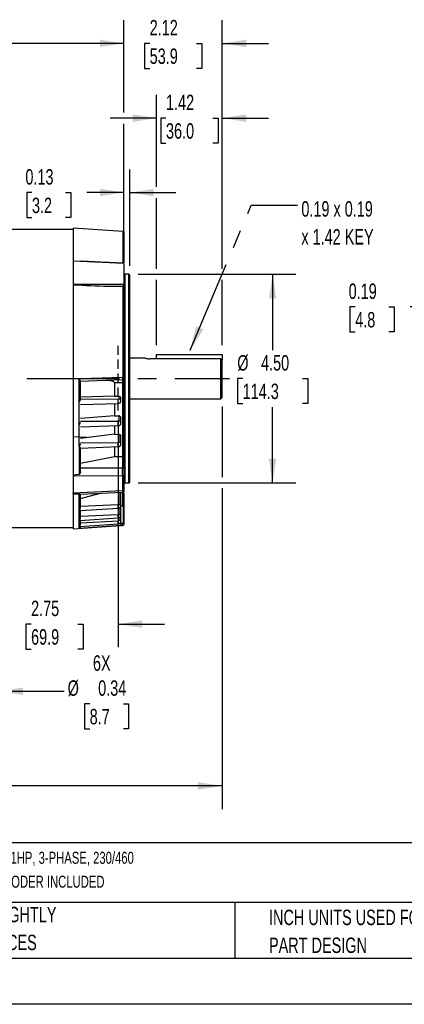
# Model space of a CAD drawing. Header units: inches. Extents: x 0 to 44, y 0 to 34.
# Tile 4 of 18: x 14.4 to 22.7, y 0 to 21.3. Entities that reach past the tile are written whole.
import ezdxf

# ---------------------------------------------------------------- set-up
doc = ezdxf.new("R2010")
doc.units = ezdxf.units.IN
doc.header["$LTSCALE"] = 4
doc.header["$MEASUREMENT"] = 0
doc.linetypes.add('CENTERX2', pattern=[0.8, 0.5, -0.1, 0.1, -0.1])
doc.linetypes.add('HIDDEN', pattern=[0.075, 0.05, -0.025])
doc.layers.add('CENTER', color=40, linetype='CENTERX2')
doc.layers.add('HIDDEN', color=102, linetype='HIDDEN')
doc.layers.add('DIMENSIONS', color=140, linetype='Continuous', lineweight=25)
doc.layers.add('TEXT', color=140, linetype='Continuous', lineweight=25)
doc.styles.add('SLDTEXTSTYLE0', font='TXT', dxfattribs={"width": 0.7})
doc.dimstyles.new('SLDDIMSTYLE1', dxfattribs={"dimtxt": 0.339844, "dimasz": 0.52, "dimexe": 0, "dimexo": 0.0625, "dimgap": 0.084961, "dimtad": 0, "dimtih": 1, "dimtoh": 1, "dimrnd": 1e-09, "dimzin": 12, "dimdsep": 46, "dimtxsty": 'SLDTEXTSTYLE0', "dimsah": 1, "dimcen": 0.09, "dimadec": 0, "dimazin": 3, "dimtfac": 1, "dimtofl": 0, "dimtmove": 0, "dimatfit": 3, "dimfxl": 0, "dimfrac": 2, "dimtolj": 1, "dimtzin": 12, "dimarcsym": 0})
doc.dimstyles.new('SLDDIMSTYLE11', dxfattribs={"dimtxt": 0.339844, "dimasz": 0.52, "dimexe": 0, "dimexo": 0.0625, "dimgap": 0.084961, "dimtad": 0, "dimtih": 1, "dimtoh": 1, "dimlfac": 0.5, "dimrnd": 1e-09, "dimdsep": 46, "dimtxsty": 'SLDTEXTSTYLE0', "dimsah": 1, "dimcen": 0.09, "dimadec": 0, "dimazin": 2, "dimtfac": 1, "dimtmove": 0, "dimatfit": 0, "dimfxl": 0, "dimfrac": 2, "dimtolj": 1, "dimtzin": 12, "dimarcsym": 0})
doc.dimstyles.new('SLDDIMSTYLE3', dxfattribs={"dimtxt": 0.339844, "dimasz": 0.52, "dimexe": 0, "dimexo": 0.0625, "dimgap": 0.084961, "dimtad": 0, "dimtih": 1, "dimtoh": 1, "dimrnd": 1e-09, "dimzin": 4, "dimdsep": 46, "dimtxsty": 'SLDTEXTSTYLE0', "dimsah": 1, "dimcen": 0.09, "dimadec": 0, "dimazin": 1, "dimtfac": 1, "dimtofl": 0, "dimtmove": 0, "dimatfit": 3, "dimfxl": 0, "dimfrac": 2, "dimtolj": 1, "dimtzin": 12, "dimarcsym": 0})
doc.dimstyles.new('SLDDIMSTYLE6', dxfattribs={"dimtxt": 0.339844, "dimasz": 0.52, "dimexe": 0, "dimexo": 0.0625, "dimgap": 0.084961, "dimtad": 0, "dimtih": 1, "dimtoh": 1, "dimrnd": 1e-09, "dimdsep": 46, "dimtxsty": 'SLDTEXTSTYLE0', "dimsah": 1, "dimcen": 0.09, "dimadec": 0, "dimazin": 2, "dimtfac": 1, "dimtmove": 0, "dimatfit": 0, "dimfxl": 0, "dimfrac": 2, "dimtolj": 1, "dimtzin": 12, "dimarcsym": 0})
doc.dimstyles.new('SLDDIMSTYLE8', dxfattribs={"dimtxt": 0.339844, "dimasz": 0.52, "dimexe": 0, "dimexo": 0.0625, "dimgap": 0.084961, "dimtad": 0, "dimtih": 1, "dimtoh": 1, "dimrnd": 1e-09, "dimzin": 12, "dimdsep": 46, "dimtxsty": 'SLDTEXTSTYLE0', "dimsah": 1, "dimcen": 0.09, "dimadec": 0, "dimazin": 3, "dimtfac": 1, "dimtmove": 0, "dimatfit": 0, "dimfxl": 0, "dimfrac": 2, "dimtolj": 1, "dimtzin": 12, "dimarcsym": 0})
doc.dimstyles.new('SLDDIMSTYLE9', dxfattribs={"dimtxt": 0.18, "dimasz": 0.52, "dimexe": 0, "dimexo": 0.0625, "dimgap": 0, "dimtad": 0, "dimtih": 1, "dimtoh": 1, "dimdec": 0, "dimrnd": 1e-09, "dimzin": 0, "dimdsep": 46, "dimtxsty": 'Standard', "dimsah": 1, "dimcen": 0.09, "dimadec": 0, "dimazin": 0, "dimtfac": 0.52, "dimtdec": 0, "dimtofl": 0, "dimtmove": 0, "dimatfit": 3, "dimfxl": 0, "dimfrac": 2, "dimtolj": 1, "dimtzin": 0, "dimarcsym": 0})

# ---------------------------------------------------------------- blocks, each defined once
blk = doc.blocks.new('SW_NOTE_0')
at = {"layer": 'TEXT', "color": 0, "linetype": 'CENTERX2', "lineweight": 18, "char_height": 0.26, "attachment_point": 1, "style": 'SLDTEXTSTYLE0'}
for s, insert in [('U.S. MOTORS ACCU-TORQ HIGH EFFICIENCY AC INDUCTION MOTOR, HIGH-PERFORMANCE INVERTER DUTY, 1HP, 3-PHASE, 230/460', (0, 0.335)), ('VAC, 1800RPM, TENV, NEMA 143TC FRAME, ROLLED STEEL, C-FACE/RIGID BASE MOUNT, AVTRON HS35A ENCODER INCLUDED', (0, -0.181))]:
    blk.add_mtext(s, dxfattribs=dict(at, insert=insert))
blk = doc.blocks.new('SW_NOTE_0_3')
at = {"layer": 'TEXT', "color": 0, "linetype": 'CENTERX2', "lineweight": 18, "char_height": 0.33333, "attachment_point": 1, "style": 'SLDTEXTSTYLE0'}
for s, insert in [('PART DIMENSIONS MAY DIFFER SLIGHTLY', (0, 0.43)), ("DUE TO MANUFACTURER'S VARIANCES", (0, -0.172))]:
    blk.add_mtext(s, dxfattribs=dict(at, insert=insert))
blk = doc.blocks.new('SW_NOTE_0_6')
at = {"layer": 'TEXT', "color": 0, "linetype": 'CENTERX2', "lineweight": 18, "char_height": 0.33333, "attachment_point": 1, "style": 'SLDTEXTSTYLE0'}
for s, insert in [('INCH UNITS USED FOR', (0, 0.43)), ('PART DESIGN', (0, -0.172))]:
    blk.add_mtext(s, dxfattribs=dict(at, insert=insert))
blk = doc.blocks.new('_D_17')
at = {"layer": 'DIMENSIONS'}
for p, q in [((23.668, 14.757), (23.668, 15.558)), ((24.043, 14.757), (24.043, 15.558)), ((21.599, 15.058), (21.485, 15.058)), ((21.485, 15.058), (21.485, 14.518)), ((22.326, 15.058), (22.44, 15.058)), ((22.44, 15.058), (22.44, 14.518)), ((23.668, 15.058), (22.786, 15.058)), ((24.043, 15.058), (25.043, 15.058)), ((21.485, 14.518), (21.599, 14.518)), ((22.44, 14.518), (22.326, 14.518))]:
    blk.add_line(p, q, dxfattribs=at)
for points in [[(23.668, 15.058), (23.148, 15.138), (23.148, 14.978)], [(24.043, 15.058), (24.563, 14.978), (24.563, 15.138)]]:
    blk.add_solid(points, dxfattribs=at)
at = {"layer": 'DIMENSIONS', "char_height": 0.3333, "attachment_point": 1, "style": 'SLDTEXTSTYLE0'}
for s, insert in [('0.19', (21.457, 15.563)), ('4.8', (21.599, 14.947))]:
    blk.add_mtext(s, dxfattribs=dict(at, insert=insert))
blk = doc.blocks.new('_D_19')
at = {"layer": 'DIMENSIONS'}
for p, q in [((13.556, 9.841), (13.556, 9.011)), ((13.9, 9.841), (13.9, 6.259)), ((13.556, 8.771), (13.556, 8.329)), ((13.556, 8.089), (13.556, 7.601)), ((13.556, 7.361), (13.556, 6.259)), ((13.556, 6.759), (12.556, 6.759)), ((13.9, 6.759), (15.312, 6.759)), ((15.864, 6.489), (15.75, 6.489)), ((15.75, 6.489), (15.75, 5.949)), ((16.591, 6.489), (16.705, 6.489)), ((16.705, 6.489), (16.705, 5.949)), ((15.75, 5.949), (15.864, 5.949)), ((16.705, 5.949), (16.591, 5.949))]:
    blk.add_line(p, q, dxfattribs=at)
for points in [[(13.556, 6.759), (13.036, 6.839), (13.036, 6.679)], [(13.9, 6.759), (14.42, 6.679), (14.42, 6.839)]]:
    blk.add_solid(points, dxfattribs=at)
at = {"layer": 'DIMENSIONS', "char_height": 0.3333, "attachment_point": 1, "style": 'SLDTEXTSTYLE0'}
for s, insert in [('6X', (15.934, 7.535)), ('%%c', (15.388, 6.995)), ('0.34', (16.047, 6.995)), ('8.7', (15.864, 6.379))]:
    blk.add_mtext(s, dxfattribs=dict(at, insert=insert))
blk = doc.blocks.new('_D_20')
at = {"layer": 'DIMENSIONS'}
for p, q in [((16.478, 12.62), (16.478, 7.709)), ((13.728, 8.841), (13.728, 7.709)), ((13.728, 8.209), (12.728, 8.209)), ((14.598, 8.209), (14.484, 8.209)), ((14.484, 8.209), (14.484, 7.669)), ((15.608, 8.209), (15.722, 8.209)), ((15.722, 8.209), (15.722, 7.669)), ((16.478, 8.209), (17.478, 8.209)), ((14.484, 7.669), (14.598, 7.669)), ((15.722, 7.669), (15.608, 7.669))]:
    blk.add_line(p, q, dxfattribs=at)
for points in [[(13.728, 8.209), (13.208, 8.289), (13.208, 8.129)], [(16.478, 8.209), (16.998, 8.129), (16.998, 8.289)]]:
    blk.add_solid(points, dxfattribs=at)
at = {"layer": 'DIMENSIONS', "char_height": 0.3333, "attachment_point": 1, "style": 'SLDTEXTSTYLE0'}
for s, insert in [('2.75', (14.598, 8.715)), ('69.9', (14.598, 8.099))]:
    blk.add_mtext(s, dxfattribs=dict(at, insert=insert))
blk = doc.blocks.new('_D_24')
at = {"layer": 'DIMENSIONS'}
for p, q in [((16.912, 15.761), (20.314, 15.761)), ((19.814, 15.761), (19.814, 14.127)), ((19.168, 13.511), (19.053, 13.511)), ((19.053, 13.511), (19.053, 12.971)), ((20.46, 13.511), (20.574, 13.511)), ((20.574, 13.511), (20.574, 12.971)), ((19.053, 12.971), (19.168, 12.971)), ((20.574, 12.971), (20.46, 12.971)), ((19.814, 11.261), (19.814, 12.895)), ((16.912, 11.261), (20.314, 11.261))]:
    blk.add_line(p, q, dxfattribs=at)
for points in [[(19.814, 15.761), (19.734, 15.241), (19.894, 15.241)], [(19.814, 11.261), (19.894, 11.781), (19.734, 11.781)]]:
    blk.add_solid(points, dxfattribs=at)
at = {"layer": 'DIMENSIONS', "char_height": 0.3333, "attachment_point": 1, "style": 'SLDTEXTSTYLE0'}
for s, insert in [('%%c', (19.052, 14.017)), ('4.50', (19.565, 14.017)), ('114.3', (19.168, 13.401))]:
    blk.add_mtext(s, dxfattribs=dict(at, insert=insert))
blk = doc.blocks.new('_D_25')
at = {"layer": 'DIMENSIONS'}
for p, q in [((18.726, 12.904), (18.726, 11.381)), ((2.069, 11.27), (2.069, 4.216)), ((18.726, 11.141), (18.726, 4.216)), ((2.069, 4.716), (9.291, 4.716)), ((9.751, 4.716), (9.637, 4.716)), ((9.637, 4.716), (9.637, 4.176)), ((11.044, 4.716), (11.158, 4.716)), ((11.158, 4.716), (11.158, 4.176)), ((18.726, 4.716), (11.504, 4.716)), ((9.637, 4.176), (9.751, 4.176)), ((11.158, 4.176), (11.044, 4.176))]:
    blk.add_line(p, q, dxfattribs=at)
for points in [[(2.069, 4.716), (2.589, 4.636), (2.589, 4.796)], [(18.726, 4.716), (18.206, 4.796), (18.206, 4.636)]]:
    blk.add_solid(points, dxfattribs=at)
at = {"layer": 'DIMENSIONS', "char_height": 0.3333, "attachment_point": 1, "style": 'SLDTEXTSTYLE0'}
for s, insert in [('16.66', (9.751, 5.222)), ('423.1', (9.751, 4.605))]:
    blk.add_mtext(s, dxfattribs=dict(at, insert=insert))
blk = doc.blocks.new('_D_29')
at = {"layer": 'DIMENSIONS'}
for p, q in [((6.259, 16.947), (6.259, 21.247)), ((16.603, 19.253), (16.603, 21.247)), ((6.259, 20.747), (10.325, 20.747)), ((10.785, 20.747), (10.671, 20.747)), ((10.671, 20.747), (10.671, 20.207)), ((12.078, 20.747), (12.192, 20.747)), ((12.192, 20.747), (12.192, 20.207)), ((16.603, 20.747), (12.538, 20.747)), ((10.671, 20.207), (10.785, 20.207)), ((12.192, 20.207), (12.078, 20.207)), ((16.603, 16.876), (16.603, 19.013))]:
    blk.add_line(p, q, dxfattribs=at)
for points in [[(6.259, 20.747), (6.779, 20.667), (6.779, 20.827)], [(16.603, 20.747), (16.083, 20.827), (16.083, 20.667)]]:
    blk.add_solid(points, dxfattribs=at)
at = {"layer": 'DIMENSIONS', "char_height": 0.3333, "attachment_point": 1, "style": 'SLDTEXTSTYLE0'}
for s, insert in [('10.34', (10.785, 21.253)), ('262.7', (10.785, 20.637))]:
    blk.add_mtext(s, dxfattribs=dict(at, insert=insert))
blk = doc.blocks.new('_D_30')
at = {"layer": 'DIMENSIONS'}
for p, q in [((16.603, 19.253), (16.603, 21.247)), ((18.726, 15.881), (18.726, 21.247)), ((16.603, 20.747), (15.603, 20.747)), ((17.16, 20.747), (17.046, 20.747)), ((17.046, 20.747), (17.046, 20.207)), ((18.17, 20.747), (18.284, 20.747)), ((18.284, 20.747), (18.284, 20.207)), ((18.726, 20.747), (19.726, 20.747)), ((17.046, 20.207), (17.16, 20.207)), ((18.284, 20.207), (18.17, 20.207)), ((16.603, 16.876), (16.603, 19.013)), ((18.726, 14.232), (18.726, 15.641))]:
    blk.add_line(p, q, dxfattribs=at)
for points in [[(16.603, 20.747), (16.083, 20.827), (16.083, 20.667)], [(18.726, 20.747), (19.246, 20.667), (19.246, 20.827)]]:
    blk.add_solid(points, dxfattribs=at)
at = {"layer": 'DIMENSIONS', "char_height": 0.3333, "attachment_point": 1, "style": 'SLDTEXTSTYLE0'}
for s, insert in [('2.12', (17.16, 21.253)), ('53.9', (17.16, 20.637))]:
    blk.add_mtext(s, dxfattribs=dict(at, insert=insert))
blk = doc.blocks.new('_D_31')
at = {"layer": 'DIMENSIONS'}
for p, q in [((16.603, 16.2), (16.603, 18.027)), ((16.728, 15.945), (16.728, 18.027)), ((14.617, 17.527), (14.503, 17.527)), ((14.503, 17.527), (14.503, 16.986)), ((15.344, 17.527), (15.458, 17.527)), ((15.458, 17.527), (15.458, 16.986)), ((16.603, 17.527), (15.804, 17.527)), ((16.728, 17.527), (17.728, 17.527)), ((14.503, 16.986), (14.617, 16.986)), ((15.458, 16.986), (15.344, 16.986))]:
    blk.add_line(p, q, dxfattribs=at)
for points in [[(16.603, 17.527), (16.083, 17.607), (16.083, 17.447)], [(16.728, 17.527), (17.248, 17.447), (17.248, 17.607)]]:
    blk.add_solid(points, dxfattribs=at)
at = {"layer": 'DIMENSIONS', "char_height": 0.3333, "attachment_point": 1, "style": 'SLDTEXTSTYLE0'}
for s, insert in [('0.13', (14.475, 18.032)), ('3.2', (14.617, 17.416))]:
    blk.add_mtext(s, dxfattribs=dict(at, insert=insert))
blk = doc.blocks.new('_D_32')
at = {"layer": 'DIMENSIONS'}
for p, q in [((17.309, 17.647), (17.309, 19.633)), ((18.726, 15.881), (18.726, 19.633)), ((17.309, 19.133), (16.309, 19.133)), ((17.512, 19.133), (17.398, 19.133)), ((17.398, 19.133), (17.398, 18.593)), ((18.522, 19.133), (18.636, 19.133)), ((18.636, 19.133), (18.636, 18.593)), ((18.726, 19.133), (19.726, 19.133)), ((17.398, 18.593), (17.512, 18.593)), ((18.636, 18.593), (18.522, 18.593)), ((17.309, 15.881), (17.309, 17.407)), ((17.309, 14.232), (17.309, 15.641)), ((18.726, 14.232), (18.726, 15.641))]:
    blk.add_line(p, q, dxfattribs=at)
for points in [[(17.309, 19.133), (16.789, 19.213), (16.789, 19.053)], [(18.726, 19.133), (19.246, 19.053), (19.246, 19.213)]]:
    blk.add_solid(points, dxfattribs=at)
at = {"layer": 'DIMENSIONS', "char_height": 0.3333, "attachment_point": 1, "style": 'SLDTEXTSTYLE0'}
for s, insert in [('1.42', (17.512, 19.639)), ('36.0', (17.512, 19.023))]:
    blk.add_mtext(s, dxfattribs=dict(at, insert=insert))
blk = doc.blocks.new('SW_NOTE_0_8')
at = {"layer": 'TEXT', "color": 0, "linetype": 'CENTERX2', "lineweight": 18, "attachment_point": 1, "style": 'SLDTEXTSTYLE0'}
for s, insert, char_height in [('0.19 x 0.19', (0.086, 0.089), 0.33333), ('x 1.42 KEY', (0.086, -0.513), 0.3333)]:
    blk.add_mtext(s, dxfattribs=dict(at, insert=insert, char_height=char_height))

msp = doc.modelspace()

# ---------------------------------------------------------------- linework, layer by layer
for p, q in [((15.509419, 16.730978), (7.509419, 16.730978)), ((16.576744, 16.684076), (15.509419, 16.758711)), ((15.509419, 16.758711), (15.509419, 16.04876)), ((16.576744, 16.684076), (16.576744, 16.001282)), ((16.603419, 16.675921), (16.603419, 16.008739)), ((15.7134, 16.041178), (15.509419, 16.04876)), ((15.509419, 16.04876), (15.509419, 16.044283)), ((16.603419, 15.992703), (15.509419, 16.044283)), ((15.509419, 16.044283), (15.509419, 15.553786)), ((16.603419, 15.992703), (16.603419, 15.548273)), ((16.712419, 15.761178), (16.619419, 15.761178)), ((16.619419, 15.761178), (16.619419, 11.261178)), ((16.728419, 15.745178), (16.712419, 15.761178)), ((16.712419, 11.261178), (16.712419, 15.761178)), ((16.728419, 13.511178), (16.728419, 15.745178)), ((15.509419, 15.545354), (16.603419, 15.548273)), ((15.509419, 15.537788), (15.509419, 11.42399)), ((16.603419, 15.506708), (16.603419, 15.548273)), ((16.265338, 15.505914), (16.603419, 15.506708)), ((16.576744, 15.49896), (16.265338, 15.505914)), ((16.576744, 15.49896), (16.576744, 13.543555)), ((16.603419, 15.493889), (16.603419, 15.506708)), ((16.603419, 15.493889), (16.603419, 13.543471)), ((17.308546, 14.032158), (18.725869, 14.032158)), ((17.308546, 13.93846), (17.308546, 14.032158)), ((18.725869, 14.032158), (18.725869, 13.907688)), ((17.067007, 13.948678), (16.728419, 13.948678)), ((18.695869, 13.93846), (17.159869, 13.93846)), ((18.695869, 13.073678), (18.695869, 13.93846)), ((18.725869, 13.907688), (18.695869, 13.93846)), ((18.725869, 13.103678), (18.725869, 13.907688)), ((15.635581, 13.510036), (15.667639, 13.511178)), ((15.635581, 13.004532), (15.635581, 13.510036)), ((16.574583, 13.480961), (15.664419, 13.449178)), ((15.664419, 13.061742), (15.664419, 13.458446)), ((15.667639, 13.511178), (16.576744, 13.543555)), ((16.151226, 13.465438), (16.149302, 13.474679)), ((16.572419, 13.420884), (16.400419, 13.41501)), ((16.400419, 13.41501), (16.400419, 13.130095)), ((16.572419, 13.420884), (16.572419, 11.824589)), ((16.576906, 13.53859), (16.576744, 13.543555)), ((16.603419, 13.543471), (16.603419, 13.48923)), ((16.603419, 13.48923), (16.603419, 13.421155)), ((16.603419, 13.421155), (16.603419, 11.823873)), ((16.728419, 11.277178), (16.728419, 13.511178)), ((15.635581, 13.004532), (15.642333, 13.014439)), ((15.635581, 12.510361), (15.635581, 13.004532)), ((16.400419, 13.130095), (15.664419, 13.106936)), ((15.664419, 13.076368), (16.479209, 13.069006)), ((15.664419, 12.952136), (16.482191, 12.97312)), ((16.400419, 13.130095), (16.492199, 13.128508)), ((16.400419, 12.971021), (16.400419, 12.708742)), ((16.492199, 13.128508), (16.492201, 13.070922)), ((16.539419, 13.023463), (16.539419, 13.080985)), ((16.728419, 13.073678), (18.695869, 13.073678)), ((18.695869, 13.073678), (18.725869, 13.103678)), ((16.400419, 12.708742), (15.664419, 12.650149)), ((15.664419, 12.589765), (16.479209, 12.589445)), ((16.400419, 12.708742), (16.492199, 12.70721)), ((16.492199, 12.70721), (16.492201, 12.593457)), ((16.539419, 12.547758), (16.539419, 12.661384)), ((15.635581, 12.510361), (15.648662, 12.530036)), ((15.635581, 12.040833), (15.635581, 12.510361)), ((15.664419, 12.467816), (16.482483, 12.495356)), ((16.400419, 12.492593), (16.400419, 12.307148)), ((15.509419, 12.256882), (15.805047, 12.246559)), ((16.400419, 12.307148), (15.664419, 12.214563)), ((15.664419, 12.12585), (16.479209, 12.13258)), ((16.400419, 12.307148), (16.492199, 12.305708)), ((16.492199, 12.305708), (16.492201, 12.138588)), ((16.539419, 12.095775), (16.539419, 12.262709)), ((15.635581, 12.040833), (15.635581, 11.441811)), ((15.664419, 12.007645), (16.482697, 12.041416)), ((15.664419, 11.500373), (15.664419, 12.007881)), ((16.400419, 12.03802), (16.400419, 11.829375)), ((15.664419, 11.686373), (16.400419, 11.829375)), ((16.572419, 11.824589), (16.574583, 11.824556)), ((16.574583, 11.824556), (16.574583, 11.576744)), ((16.603419, 11.823873), (16.603419, 11.570907)), ((16.574583, 11.576744), (15.664419, 11.57838)), ((16.603419, 11.570904), (16.603419, 11.411956)), ((15.635581, 11.441811), (15.509419, 11.42399)), ((15.509419, 11.42399), (15.509419, 11.40953)), ((16.574583, 11.406543), (15.509419, 11.40953)), ((15.509419, 11.40953), (15.509419, 11.033765)), ((16.574583, 11.406543), (16.574583, 11.085336)), ((16.603419, 11.411952), (16.603419, 11.091606)), ((16.712419, 11.261178), (16.728419, 11.277178)), ((16.574583, 11.085336), (15.509419, 11.033765)), ((15.663419, 11.011421), (16.57539, 11.054802)), ((16.603419, 11.091609), (16.603419, 11.063131)), ((16.619419, 11.261178), (16.712419, 11.261178)), ((15.509419, 11.033765), (15.509419, 11.023182)), ((15.509419, 11.024417), (15.509419, 11.033765)), ((15.509419, 11.023182), (15.635581, 11.019798)), ((15.509419, 11.023182), (15.509419, 10.263644)), ((15.635581, 10.664943), (15.635581, 11.019798)), ((15.664419, 10.923265), (16.069543, 11.03074)), ((15.664419, 10.717757), (15.664419, 11.011904)), ((16.4922, 11.050845), (16.492201, 10.794224)), ((16.539419, 10.771296), (16.539419, 11.053091)), ((16.572419, 11.049558), (16.572419, 10.761573)), ((16.603419, 11.043445), (16.603419, 10.769839)), ((15.635581, 10.448916), (15.635581, 10.664943)), ((15.654992, 10.658551), (16.482752, 10.711168)), ((16.479209, 10.78231), (15.664419, 10.751539)), ((15.664419, 10.495787), (15.664419, 10.65915)), ((16.492201, 10.712913), (16.492201, 10.578985)), ((16.539419, 10.563341), (16.539419, 10.771296)), ((16.539419, 10.761583), (16.572419, 10.761573)), ((16.572419, 10.761573), (16.590204, 10.764174)), ((16.603419, 10.769839), (16.590204, 10.764174)), ((16.590204, 10.764174), (16.590204, 10.400744)), ((16.603419, 10.769839), (16.603419, 10.400748)), ((15.635581, 10.316883), (15.635581, 10.448916)), ((15.648973, 10.446386), (16.482537, 10.502291)), ((16.479209, 10.566125), (15.664419, 10.530347)), ((15.664419, 10.356553), (15.664419, 10.447422)), ((16.479209, 10.430718), (15.664419, 10.390915)), ((16.492201, 10.504117), (16.492201, 10.444173)), ((16.539419, 10.436242), (16.539419, 10.563341)), ((13.853419, 10.291378), (15.509419, 10.291378)), ((15.509419, 10.263644), (16.532002, 10.33515)), ((16.539462, 10.335673), (15.635581, 10.272518)), ((15.642554, 10.31707), (15.635581, 10.316883)), ((15.635581, 10.272518), (15.635581, 10.316883)), ((15.642593, 10.316506), (16.482235, 10.374615)), ((15.664419, 10.303956), (15.664419, 10.318016)), ((16.537086, 10.380869), (16.494089, 10.37785)), ((16.57439, 10.383785), (16.537086, 10.380869)), ((16.576745, 10.338895), (16.539419, 10.336285)), ((16.546292, 10.336765), (16.576745, 10.338895)), ((16.603419, 10.400748), (16.590204, 10.400744)), ((16.603419, 10.400748), (16.603419, 10.347054)), ((16.603419, 10.34705), (16.603419, 10.34705))]:
    msp.add_line(p, q)
at = {"color": 7, "linetype": 'Continuous'}
msp.add_line((44.000389, 0.000421), (0.000389, 0.000421), dxfattribs=at)
at = {"flags": 128}
for points in [[(16.603426, 15.999734), (16.109302, 16.022968), (15.693986, 16.042446)], [(16.576744, 15.49896), (16.596853, 15.496049), (16.603419, 15.493889)], [(16.15341, 13.466254), (16.150957, 13.472862), (16.150419, 13.478614)], [(16.400419, 13.41501), (16.399172, 13.421809), (16.395005, 13.428977), (16.384573, 13.438298), (16.3476, 13.454358), (16.277819, 13.466818), (16.206701, 13.468115)], [(16.603419, 13.421155), (16.588466, 13.420952), (16.572419, 13.420884)], [(16.603419, 13.543471), (16.591668, 13.543548), (16.576744, 13.543555)], [(16.479613, 12.973275), (16.47976, 12.97314), (16.480277, 12.974877), (16.480745, 12.97877), (16.481143, 12.984638), (16.481451, 12.992209), (16.481655, 13.001131), (16.481747, 13.01099), (16.481722, 13.02133)], [(16.479209, 12.589445), (16.484164, 12.589727), (16.488373, 12.590585), (16.491203, 12.591891), (16.492201, 12.593457)], [(16.479209, 12.13258), (16.484164, 12.133038), (16.488373, 12.134336), (16.491203, 12.136279), (16.492201, 12.138588)], [(15.654309, 12.069878), (15.646174, 12.055948), (15.635581, 12.040833)], [(15.65431, 12.069878), (15.662506, 12.089796), (15.664419, 12.102256)], [(16.480364, 12.041519), (16.480453, 12.041359), (16.480971, 12.04341), (16.481375, 12.04845), (16.481639, 12.056151), (16.481747, 12.066016), (16.481692, 12.077406), (16.481476, 12.089584)], [(16.603419, 11.823873), (16.588272, 11.824387), (16.574583, 11.824556)], [(15.664419, 11.500372), (15.661097, 11.478184), (15.652115, 11.456917), (15.647218, 11.449756), (15.640834, 11.443774), (15.637307, 11.442149), (15.635581, 11.441811)], [(16.60342, 11.570907), (16.589509, 11.575077), (16.574583, 11.576744)], [(16.60342, 11.411953), (16.589509, 11.408088), (16.574583, 11.406543)], [(16.574403, 11.054762), (16.589421, 11.057107), (16.603419, 11.063037)], [(16.603419, 11.091606), (16.589509, 11.087134), (16.574583, 11.085336)], [(16.574583, 11.08534), (16.575177, 11.061526), (16.575356, 11.055522)], [(16.481403, 10.711802), (16.481547, 10.711352), (16.481739, 10.716942), (16.481545, 10.728975), (16.480997, 10.745621), (16.480177, 10.764348), (16.479209, 10.78231)], [(16.492201, 10.794224), (16.510333, 10.792365), (16.525639, 10.787368), (16.535841, 10.779978), (16.539403, 10.771334)], [(16.481658, 10.37548), (16.481739, 10.375241), (16.481545, 10.381905), (16.480997, 10.394786), (16.480177, 10.411926), (16.479209, 10.430718)], [(16.492201, 10.578985), (16.510333, 10.577717), (16.525639, 10.574307), (16.535841, 10.569265), (16.539407, 10.563362)], [(16.60342, 10.347051), (16.59201, 10.34192), (16.576745, 10.338895)]]:
    msp.add_lwpolyline(points, dxfattribs=at)
for centre, radius, start, end in [((16.572419, 16.622227), 0.062, 60, 86), ((16.619419, 15.777178), 0.016, 180, 270), ((16.519677, 30.517332), 15.013573, 266.1416733, 269.0293283), ((17.161196, 14.388027), 0.449569, 257.9064342, 269.8309288), ((15.500758, 13.400817), 0.173511, 19.3985088, 39.010379), ((29.615669, 12.981193), 13.050659, 177.8053509, 178.0692784), ((16.375692, 13.517841), 0.202281, 349.4951193, 5.8875414), ((16.572419, 13.542923), 0.062, 272.0000007, 300), ((15.565165, 13.079291), 0.100793, 319.9557478, 349.9731504), ((16.482624, 13.090858), 0.022116, 261.1169197, 295.6606633), ((16.157231, 13.028131), 0.324562, 358.7992367, 7.2350379), ((16.478952, 13.034111), 0.060832, 270.630744, 352.8891305), ((16.492891, 13.082608), 0.045906, 357.9455606, 90.8633907), ((16.492084, 13.023983), 0.04694, 1.9575141, 89.856431), ((15.586446, 12.577578), 0.078301, 322.6146233, 354.7525503), ((16.046152, 12.543599), 0.435477, 359.9926318, 6.0431329), ((16.48032, 12.554575), 0.059297, 269.4878509, 354.9865153), ((16.221344, 12.528392), 0.260725, 352.7679584, 3.3314697), ((16.493837, 12.6623), 0.04494, 358.8053325, 92.0879973), ((16.492696, 12.546861), 0.046598, 2.0182102, 90.607913), ((15.909688, 12.080988), 0.571853, 0.8612971, 5.1762652), ((16.495344, 12.262398), 0.043424, 0.3829878, 94.152996), ((16.493993, 12.093173), 0.045451, 3.6740756, 92.258635), ((15.820908, 12.173952), 0.228181, 215.6892277, 226.700422), ((16.480724, 12.100075), 0.058763, 269.3038343, 356.9451788), ((12.103088, 11.491643), 4.472304, 358.9097387, 1.0902643), ((16.619419, 11.245178), 0.016, 90, 180), ((15.705763, 11.218713), 0.210933, 250.5659821, 258.6964399), ((15.59352, 10.722189), 0.071037, 306.3063029, 356.4221065), ((15.654237, 10.690017), 0.031253, 233.3500521, 271.3591483), ((16.479335, 10.795214), 0.012905, 269.441797, 355.5976169), ((16.478067, 10.772334), 0.061347, 272.6816998, 359.7191839), ((15.609911, 10.497017), 0.054522, 298.0881671, 358.7025648), ((15.644756, 10.470248), 0.023221, 246.7275088, 280.2895671), ((16.478922, 10.579407), 0.013286, 271.2358591, 358.178996), ((15.481901, 10.497127), 0.999691, 0.3201253, 3.9576506), ((16.478637, 10.444271), 0.013565, 272.4167822, 359.5850783), ((16.477705, 10.563811), 0.061708, 273.1302448, 0.2230539), ((16.477442, 10.436405), 0.061974, 273.4399996, 0.4907342), ((16.503528, 10.36704), 0.07796, 62.6000574, 98.3536876), ((15.622498, 10.356711), 0.041921, 288.1854006, 359.783811), ((15.63303, 10.303802), 0.031387, 274.662359, 0.2957913), ((15.89891, 10.325123), 0.640606, 0.9983522, 4.9922319), ((16.573173, 10.400773), 0.017032, 274.0999483, 359.900373), ((15.921181, 10.32702), 0.655672, 1.037759, 4.9666819)]:
    msp.add_arc(centre, radius, start, end)
msp.add_ellipse((26.403014, 13.511178), major_axis=(78.749682, -1.945729), ratio=0.024677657, start_param=4.585637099, end_param=4.587838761)
at = {"layer": 'CENTER'}
msp.add_line((1.705361, 13.511178), (18.880869, 13.511178), dxfattribs=at)
at = {"layer": 'HIDDEN'}
msp.add_line((16.478419, 12.82042), (16.478419, 14.245581), dxfattribs=at)
at = {"layer": 'TEXT'}
for p, q in [((43, 3.484426), (1, 3.484426)), ((43, 2.2), (1, 2.2)), ((18.999445, 2.2), (18.999445, 1)), ((1, 1), (43, 1))]:
    msp.add_line(p, q, dxfattribs=at)

# ---------------------------------------------------------------- block references
at = {"layer": 'TEXT', "linetype": 'CENTERX2', "lineweight": 18}
for name, p in [('SW_NOTE_0_8', (20.349769, 17.250965)), ('SW_NOTE_0', (1.131653, 2.959082)), ('SW_NOTE_0_3', (8.680202, 1.674877)), ('SW_NOTE_0_6', (19.73696, 1.613619))]:
    msp.add_blockref(name, p, dxfattribs=at)

# ---------------------------------------------------------------- dimensions: what is measured, and where the dimension line sits
at = {"layer": 'DIMENSIONS'}
for base, p1, p2, dimstyle, picture, middle in [((16.603419, 20.747067), (6.259419, 16.747073), (16.603419, 16.675921), 'SLDDIMSTYLE1', '_D_29', (11.431419, 20.747067)), ((18.725869, 19.132939), (17.308546, 14.032158), (18.725869, 14.032158), 'SLDDIMSTYLE8', '_D_32', (18.017208, 19.132939)), ((16.6034190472, 17.5265570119), (16.7284190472, 15.7451776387), (16.6034190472, 15.9997413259), 'SLDDIMSTYLE6', '_D_31', (14.980364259, 17.5265570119)), ((23.667979, 15.057682), (24.04294, 14.556612), (23.667979, 14.556612), 'SLDDIMSTYLE11', '_D_17', (21.962274, 15.057682)), ((13.728419, 8.209315), (16.478419, 12.82042), (13.728419, 9.041178), 'SLDDIMSTYLE8', '_D_20', (15.103419, 8.209315))]:
    dim = msp.add_linear_dim(base=base, p1=p1, p2=p2, dimstyle=dimstyle, dxfattribs=at)
    dim.commit()
    dim.dimension.update_dxf_attribs({"geometry": picture, "text_midpoint": middle, "dimtype": 160})
for base, p1, p2, angle, dimstyle, picture, middle in [((18.725869, 20.747067), (16.603419, 16.675921), (18.725869, 14.032158), 0, 'SLDDIMSTYLE8', '_D_30', (17.664644, 20.747067)), ((18.725869, 4.715744), (2.069419, 11.470302), (18.725869, 13.103678), 359.9999996, 'SLDDIMSTYLE1', '_D_25', (10.397644, 4.715744))]:
    dim = msp.add_linear_dim(base=base, p1=p1, p2=p2, angle=angle, dimstyle=dimstyle, dxfattribs=at)
    dim.commit()
    dim.dimension.update_dxf_attribs({"geometry": picture, "text_midpoint": middle, "dimtype": 160})
dim = msp.add_linear_dim(base=(19.813874, 15.761178), p1=(16.712419, 11.261178), p2=(16.712419, 15.761178), angle=90, text='%%c<>', dimstyle='SLDDIMSTYLE3', dxfattribs=at)
dim.commit()
dim.dimension.update_dxf_attribs({"geometry": '_D_24', "text_midpoint": (19.813874, 13.511178), "dimtype": 160})
dim = msp.add_linear_dim(base=(13.556419, 6.759436), p1=(13.900419, 10.041178), p2=(13.556419, 10.041178), text='6X\\P%%c <>', dimstyle='SLDDIMSTYLE6', dxfattribs=at)
dim.commit()
dim.dimension.update_dxf_attribs({"geometry": '_D_19', "text_midpoint": (16.227249, 6.759436), "dimtype": 160})

# ---------------------------------------------------------------- leaders
at = {"layer": 'TEXT', "linetype": 'CENTERX2', "lineweight": 18}
msp.add_leader([(18.037505, 14.126599), (19.349769, 17.250965), (20.349769, 17.250965)], dimstyle='SLDDIMSTYLE9', dxfattribs=at)

doc.saveas('drawing.dxf')
